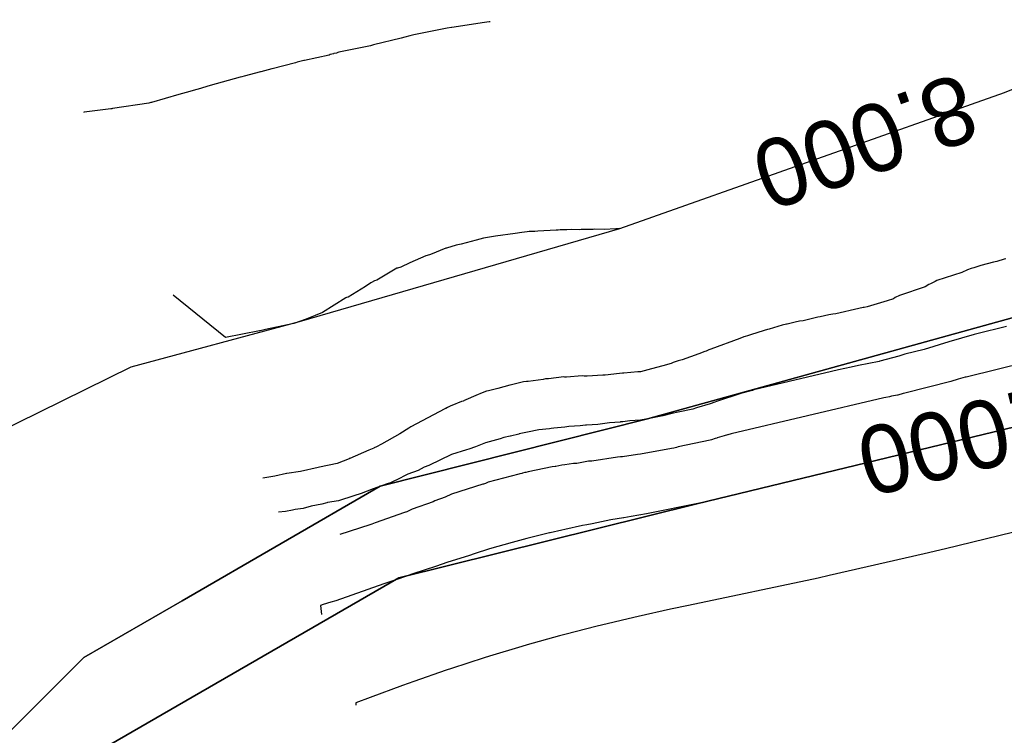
# Model space of a CAD drawing. Extents: x 158343 to 162498, y 431347 to 434500.
# Tile 69 of 248: x 159433 to 159459, y 433820 to 433839. Entities that reach past the tile are written whole.
import ezdxf

# ---------------------------------------------------------------- set-up
doc = ezdxf.new("R2010")
doc.units = 0
doc.header["$LTSCALE"] = 10
doc.header["$MEASUREMENT"] = 0
for name, color, linetype in [('000_arcering', 8, 'CONTINUOUS'), ('bestaand 008m', 8, 'CONTINUOUS'), ('bestaand 009m', 8, 'CONTINUOUS'), ('bestaand 010m', 8, 'CONTINUOUS'), ('def. con-hoogtelijn (index)', 8, 'CONTINUOUS')]:
    doc.layers.add(name, color=color, linetype=linetype)
doc.styles.add('Style-WORKING', font='WORKING.shx')

# ---------------------------------------------------------------- blocks, each defined once
blk = doc.blocks.new('bestaande hoogtelijnen')
at = {"layer": 'def. con-hoogtelijn (index)'}
for p, q in [((-222.122, -227.63), (-222.989, -227.756)), ((-222.122, -227.63), (-222.989, -227.756)), ((-221.995, -227.609), (-222.122, -227.63)), ((-221.995, -227.609), (-222.122, -227.63)), ((-221.992, -227.608), (-221.995, -227.609)), ((-221.992, -227.608), (-221.995, -227.609)), ((-221.972, -227.606), (-221.992, -227.608)), ((-221.972, -227.606), (-221.992, -227.608)), ((-223.112, -227.781), (-223.992, -227.955)), ((-223.112, -227.781), (-223.992, -227.955)), ((-223.111, -227.78), (-223.112, -227.781)), ((-223.111, -227.78), (-223.112, -227.781)), ((-222.995, -227.757), (-223.111, -227.78)), ((-222.995, -227.757), (-223.111, -227.78)), ((-222.992, -227.757), (-222.995, -227.757)), ((-222.992, -227.757), (-222.995, -227.757)), ((-222.989, -227.756), (-222.992, -227.757)), ((-222.989, -227.756), (-222.992, -227.757)), ((-224.333, -228.044), (-225.06, -228.218)), ((-224.333, -228.044), (-225.06, -228.218)), ((-224.231, -228.012), (-224.333, -228.044)), ((-224.231, -228.012), (-224.333, -228.044)), ((-224.099, -227.982), (-224.231, -228.012)), ((-224.099, -227.982), (-224.231, -228.012)), ((-223.992, -227.955), (-224.099, -227.982)), ((-223.992, -227.955), (-224.099, -227.982)), ((-225.977, -228.411), (-226.007, -228.422)), ((-225.977, -228.411), (-226.007, -228.422)), ((-225.144, -228.245), (-225.977, -228.411)), ((-225.144, -228.245), (-225.977, -228.411)), ((-225.087, -228.224), (-225.144, -228.245)), ((-225.087, -228.224), (-225.144, -228.245)), ((-225.06, -228.218), (-225.087, -228.224)), ((-225.06, -228.218), (-225.087, -228.224)), ((-227.079, -228.677), (-227.124, -228.697)), ((-227.079, -228.677), (-227.124, -228.697)), ((-226.908, -228.637), (-227.079, -228.677)), ((-226.908, -228.637), (-227.079, -228.677)), ((-226.89, -228.63), (-226.908, -228.637)), ((-226.89, -228.63), (-226.908, -228.637)), ((-226.239, -228.489), (-226.89, -228.63)), ((-226.239, -228.489), (-226.89, -228.63)), ((-226.207, -228.476), (-226.239, -228.489)), ((-226.207, -228.476), (-226.239, -228.489)), ((-226.121, -228.456), (-226.207, -228.476)), ((-226.121, -228.456), (-226.207, -228.476)), ((-226.11, -228.451), (-226.121, -228.456)), ((-226.11, -228.451), (-226.121, -228.456)), ((-226.043, -228.437), (-226.11, -228.451)), ((-226.043, -228.437), (-226.11, -228.451)), ((-226.007, -228.422), (-226.043, -228.437)), ((-226.007, -228.422), (-226.043, -228.437)), ((-228.052, -228.93), (-228.483, -229.048)), ((-228.052, -228.93), (-228.483, -229.048)), ((-228.049, -228.93), (-228.052, -228.93)), ((-228.049, -228.93), (-228.052, -228.93)), ((-227.751, -228.853), (-228.049, -228.93)), ((-227.751, -228.853), (-228.049, -228.93)), ((-227.747, -228.851), (-227.751, -228.853)), ((-227.747, -228.851), (-227.751, -228.853)), ((-227.124, -228.697), (-227.747, -228.851)), ((-227.124, -228.697), (-227.747, -228.851)), ((-228.592, -229.073), (-229.384, -229.296)), ((-228.592, -229.073), (-229.384, -229.296)), ((-228.547, -229.065), (-228.592, -229.073)), ((-228.547, -229.065), (-228.592, -229.073)), ((-228.483, -229.048), (-228.547, -229.065)), ((-228.483, -229.048), (-228.547, -229.065)), ((-229.743, -229.4), (-230.024, -229.483)), ((-229.743, -229.4), (-230.024, -229.483)), ((-229.709, -229.395), (-229.743, -229.4)), ((-229.709, -229.395), (-229.743, -229.4)), ((-229.387, -229.297), (-229.709, -229.395)), ((-229.387, -229.297), (-229.709, -229.395)), ((-229.385, -229.297), (-229.387, -229.297)), ((-229.385, -229.297), (-229.387, -229.297)), ((-229.384, -229.296), (-229.385, -229.297)), ((-229.384, -229.296), (-229.385, -229.297)), ((-230.219, -229.534), (-230.94, -229.745)), ((-230.219, -229.534), (-230.94, -229.745)), ((-230.218, -229.534), (-230.219, -229.534)), ((-230.218, -229.534), (-230.219, -229.534)), ((-230.024, -229.483), (-230.218, -229.534)), ((-230.024, -229.483), (-230.218, -229.534)), ((-232.019, -229.916), (-232.724, -230.006)), ((-232.019, -229.916), (-232.724, -230.006)), ((-231.988, -229.911), (-232.019, -229.916)), ((-231.988, -229.911), (-232.019, -229.916)), ((-231.977, -229.908), (-231.988, -229.911)), ((-231.977, -229.908), (-231.988, -229.911)), ((-231.014, -229.763), (-231.977, -229.908)), ((-231.014, -229.763), (-231.977, -229.908)), ((-230.962, -229.749), (-231.014, -229.763)), ((-230.962, -229.749), (-231.014, -229.763)), ((-230.94, -229.745), (-230.962, -229.749)), ((-230.94, -229.745), (-230.962, -229.749)), ((-232.729, -230.007), (-232.731, -230.008)), ((-232.729, -230.007), (-232.731, -230.008)), ((-232.726, -230.006), (-232.729, -230.007)), ((-232.726, -230.006), (-232.729, -230.007)), ((-232.724, -230.006), (-232.726, -230.006)), ((-232.724, -230.006), (-232.726, -230.006)), ((-219.829, -233.111), (-219.941, -233.115)), ((-219.829, -233.111), (-219.941, -233.115)), ((-219.829, -233.111), (-219.941, -233.115)), ((-219.601, -233.116), (-219.829, -233.111)), ((-219.601, -233.116), (-219.829, -233.111)), ((-219.601, -233.116), (-219.829, -233.111)), ((-219.558, -233.113), (-219.601, -233.116)), ((-219.558, -233.113), (-219.601, -233.116)), ((-219.558, -233.113), (-219.601, -233.116)), ((-219.246, -233.108), (-219.558, -233.113)), ((-219.246, -233.108), (-219.558, -233.113)), ((-219.246, -233.108), (-219.558, -233.113)), ((-219.205, -233.103), (-219.246, -233.108)), ((-219.205, -233.103), (-219.246, -233.108)), ((-219.205, -233.103), (-219.246, -233.108)), ((-218.95, -233.113), (-219.205, -233.103)), ((-218.95, -233.113), (-219.205, -233.103)), ((-218.95, -233.113), (-219.205, -233.103)), ((-218.645, -233.091), (-218.95, -233.113)), ((-218.645, -233.091), (-218.95, -233.113)), ((-218.645, -233.091), (-218.95, -233.113)), ((-218.534, -233.083), (-218.645, -233.091)), ((-218.534, -233.083), (-218.645, -233.091)), ((-218.534, -233.083), (-218.645, -233.091)), ((-222.145, -233.34), (-222.341, -233.395)), ((-222.145, -233.34), (-222.341, -233.395)), ((-222.145, -233.34), (-222.341, -233.395)), ((-221.992, -233.312), (-222.145, -233.34)), ((-221.992, -233.312), (-222.145, -233.34)), ((-221.992, -233.312), (-222.145, -233.34)), ((-221.832, -233.287), (-221.992, -233.312)), ((-221.832, -233.287), (-221.992, -233.312)), ((-221.832, -233.287), (-221.992, -233.312)), ((-221.308, -233.213), (-221.832, -233.287)), ((-221.308, -233.213), (-221.832, -233.287)), ((-221.308, -233.213), (-221.832, -233.287)), ((-221.136, -233.191), (-221.308, -233.213)), ((-221.136, -233.191), (-221.308, -233.213)), ((-221.136, -233.191), (-221.308, -233.213)), ((-220.992, -233.169), (-221.136, -233.191)), ((-220.992, -233.169), (-221.136, -233.191)), ((-220.992, -233.169), (-221.136, -233.191)), ((-220.937, -233.165), (-220.992, -233.169)), ((-220.937, -233.165), (-220.992, -233.169)), ((-220.937, -233.165), (-220.992, -233.169)), ((-220.786, -233.159), (-220.937, -233.165)), ((-220.786, -233.159), (-220.937, -233.165)), ((-220.786, -233.159), (-220.937, -233.165)), ((-220.709, -233.154), (-220.786, -233.159)), ((-220.709, -233.154), (-220.786, -233.159)), ((-220.709, -233.154), (-220.786, -233.159)), ((-220.227, -233.129), (-220.709, -233.154)), ((-220.227, -233.129), (-220.709, -233.154)), ((-220.227, -233.129), (-220.709, -233.154)), ((-220.172, -233.125), (-220.227, -233.129)), ((-220.172, -233.125), (-220.227, -233.129)), ((-220.172, -233.125), (-220.227, -233.129)), ((-220.122, -233.121), (-220.172, -233.125)), ((-220.122, -233.121), (-220.172, -233.125)), ((-220.122, -233.121), (-220.172, -233.125)), ((-219.941, -233.115), (-220.122, -233.121)), ((-219.941, -233.115), (-220.122, -233.121)), ((-219.941, -233.115), (-220.122, -233.121)), ((-223.143, -233.607), (-223.554, -233.773)), ((-223.143, -233.607), (-223.554, -233.773)), ((-223.143, -233.607), (-223.554, -233.773)), ((-223.124, -233.602), (-223.143, -233.607)), ((-223.124, -233.602), (-223.143, -233.607)), ((-223.124, -233.602), (-223.143, -233.607)), ((-222.873, -233.528), (-223.124, -233.602)), ((-222.873, -233.528), (-223.124, -233.602)), ((-222.873, -233.528), (-223.124, -233.602)), ((-222.737, -233.496), (-222.873, -233.528)), ((-222.737, -233.496), (-222.873, -233.528)), ((-222.737, -233.496), (-222.873, -233.528)), ((-222.341, -233.395), (-222.737, -233.496)), ((-222.341, -233.395), (-222.737, -233.496)), ((-222.341, -233.395), (-222.737, -233.496)), ((-223.678, -233.81), (-224.099, -233.995)), ((-223.678, -233.81), (-224.099, -233.995)), ((-223.678, -233.81), (-224.099, -233.995)), ((-223.582, -233.783), (-223.678, -233.81)), ((-223.582, -233.783), (-223.678, -233.81)), ((-223.582, -233.783), (-223.678, -233.81)), ((-223.554, -233.773), (-223.582, -233.783)), ((-223.554, -233.773), (-223.582, -233.783)), ((-223.554, -233.773), (-223.582, -233.783)), ((-208.315, -233.888), (-208.36, -233.899)), ((-208.315, -233.888), (-208.36, -233.899)), ((-224.447, -234.138), (-224.971, -234.451)), ((-224.447, -234.138), (-224.971, -234.451)), ((-224.447, -234.138), (-224.971, -234.451)), ((-224.437, -234.135), (-224.447, -234.138)), ((-224.437, -234.135), (-224.447, -234.138)), ((-224.437, -234.135), (-224.447, -234.138)), ((-224.43, -234.134), (-224.437, -234.135)), ((-224.43, -234.134), (-224.437, -234.135)), ((-224.43, -234.134), (-224.437, -234.135)), ((-224.337, -234.111), (-224.43, -234.134)), ((-224.337, -234.111), (-224.43, -234.134)), ((-224.337, -234.111), (-224.43, -234.134)), ((-224.102, -233.996), (-224.337, -234.111)), ((-224.102, -233.996), (-224.337, -234.111)), ((-224.102, -233.996), (-224.337, -234.111)), ((-224.099, -233.995), (-224.102, -233.996)), ((-224.099, -233.995), (-224.102, -233.996)), ((-224.099, -233.995), (-224.102, -233.996)), ((-209.235, -234.144), (-209.33, -234.178)), ((-209.235, -234.144), (-209.33, -234.178)), ((-209.165, -234.124), (-209.235, -234.144)), ((-209.165, -234.124), (-209.235, -234.144)), ((-208.974, -234.067), (-209.165, -234.124)), ((-208.974, -234.067), (-209.165, -234.124)), ((-208.643, -233.979), (-208.974, -234.067)), ((-208.643, -233.979), (-208.974, -234.067)), ((-208.555, -233.954), (-208.643, -233.979)), ((-208.555, -233.954), (-208.643, -233.979)), ((-208.36, -233.899), (-208.555, -233.954)), ((-208.36, -233.899), (-208.555, -233.954)), ((-209.48, -234.246), (-210.14, -234.46)), ((-209.48, -234.246), (-210.14, -234.46)), ((-209.33, -234.178), (-209.48, -234.246)), ((-209.33, -234.178), (-209.48, -234.246)), ((-225.274, -234.62), (-225.728, -234.901)), ((-225.274, -234.62), (-225.728, -234.901)), ((-225.274, -234.62), (-225.728, -234.901)), ((-225.128, -234.519), (-225.274, -234.62)), ((-225.128, -234.519), (-225.274, -234.62)), ((-225.128, -234.519), (-225.274, -234.62)), ((-225.113, -234.515), (-225.128, -234.519)), ((-225.113, -234.515), (-225.128, -234.519)), ((-225.113, -234.515), (-225.128, -234.519)), ((-225.032, -234.468), (-225.113, -234.515)), ((-225.032, -234.468), (-225.113, -234.515)), ((-225.032, -234.468), (-225.113, -234.515)), ((-224.971, -234.451), (-225.032, -234.468)), ((-224.971, -234.451), (-225.032, -234.468)), ((-224.971, -234.451), (-225.032, -234.468)), ((-210.452, -234.625), (-211.13, -234.86)), ((-210.452, -234.625), (-211.13, -234.86)), ((-210.359, -234.571), (-210.452, -234.625)), ((-210.359, -234.571), (-210.452, -234.625)), ((-210.311, -234.548), (-210.359, -234.571)), ((-210.311, -234.548), (-210.359, -234.571)), ((-210.19, -234.487), (-210.311, -234.548)), ((-210.19, -234.487), (-210.311, -234.548)), ((-210.14, -234.46), (-210.19, -234.487)), ((-210.14, -234.46), (-210.19, -234.487)), ((-228.98, -235.969), (-230.363, -234.85)), ((-228.98, -235.969), (-230.363, -234.85)), ((-228.98, -235.969), (-230.363, -234.85)), ((-225.796, -234.922), (-226.41, -235.306)), ((-225.796, -234.922), (-226.41, -235.306)), ((-225.796, -234.922), (-226.41, -235.306)), ((-225.775, -234.915), (-225.796, -234.922)), ((-225.775, -234.915), (-225.796, -234.922)), ((-225.775, -234.915), (-225.796, -234.922)), ((-225.728, -234.901), (-225.775, -234.915)), ((-225.728, -234.901), (-225.775, -234.915)), ((-225.728, -234.901), (-225.775, -234.915)), ((-211.245, -234.915), (-211.292, -234.944)), ((-211.245, -234.915), (-211.292, -234.944)), ((-211.13, -234.86), (-211.245, -234.915)), ((-211.13, -234.86), (-211.245, -234.915)), ((-212.209, -235.199), (-212.814, -235.344)), ((-212.209, -235.199), (-212.814, -235.344)), ((-212.094, -235.177), (-212.209, -235.199)), ((-212.094, -235.177), (-212.209, -235.199)), ((-212.069, -235.172), (-212.094, -235.177)), ((-212.069, -235.172), (-212.094, -235.177)), ((-211.992, -235.161), (-212.069, -235.172)), ((-211.992, -235.161), (-212.069, -235.172)), ((-211.456, -234.996), (-211.992, -235.161)), ((-211.456, -234.996), (-211.992, -235.161)), ((-211.292, -234.944), (-211.456, -234.996)), ((-211.292, -234.944), (-211.456, -234.996)), ((-226.41, -235.306), (-226.848, -235.487)), ((-226.41, -235.306), (-226.848, -235.487)), ((-226.41, -235.306), (-226.848, -235.487)), ((-213.292, -235.435), (-213.679, -235.527)), ((-213.292, -235.435), (-213.679, -235.527)), ((-213.229, -235.427), (-213.292, -235.435)), ((-213.229, -235.427), (-213.292, -235.435)), ((-213, -235.368), (-213.229, -235.427)), ((-213, -235.368), (-213.229, -235.427)), ((-212.901, -235.356), (-213, -235.368)), ((-212.901, -235.356), (-213, -235.368)), ((-212.814, -235.344), (-212.901, -235.356)), ((-212.814, -235.344), (-212.901, -235.356)), ((-227.172, -235.604), (-227.924, -235.755)), ((-227.172, -235.604), (-227.924, -235.755)), ((-227.172, -235.604), (-227.924, -235.755)), ((-226.868, -235.494), (-227.172, -235.604)), ((-226.868, -235.494), (-227.172, -235.604)), ((-226.868, -235.494), (-227.172, -235.604)), ((-226.848, -235.487), (-226.868, -235.494)), ((-226.848, -235.487), (-226.868, -235.494)), ((-226.848, -235.487), (-226.868, -235.494)), ((-214.237, -235.645), (-214.583, -235.749)), ((-214.237, -235.645), (-214.583, -235.749)), ((-214.12, -235.621), (-214.237, -235.645)), ((-214.12, -235.621), (-214.237, -235.645)), ((-214.11, -235.619), (-214.12, -235.621)), ((-214.11, -235.619), (-214.12, -235.621)), ((-213.897, -235.562), (-214.11, -235.619)), ((-213.897, -235.562), (-214.11, -235.619)), ((-213.778, -235.539), (-213.897, -235.562)), ((-213.778, -235.539), (-213.897, -235.562)), ((-213.679, -235.527), (-213.778, -235.539)), ((-213.679, -235.527), (-213.778, -235.539)), ((-208.296, -235.678), (-209.081, -235.872)), ((-208.296, -235.678), (-209.081, -235.872)), ((-208.296, -235.678), (-209.081, -235.872)), ((-228.082, -235.795), (-228.98, -235.969)), ((-228.082, -235.795), (-228.98, -235.969)), ((-228.082, -235.795), (-228.98, -235.969)), ((-228.066, -235.79), (-228.082, -235.795)), ((-228.066, -235.79), (-228.082, -235.795)), ((-228.066, -235.79), (-228.082, -235.795)), ((-227.925, -235.755), (-228.066, -235.79)), ((-227.925, -235.755), (-228.066, -235.79)), ((-227.925, -235.755), (-228.066, -235.79)), ((-227.924, -235.755), (-227.925, -235.755)), ((-227.924, -235.755), (-227.925, -235.755)), ((-227.924, -235.755), (-227.925, -235.755)), ((-215.255, -235.956), (-215.36, -235.999)), ((-215.255, -235.956), (-215.36, -235.999)), ((-215.218, -235.944), (-215.255, -235.956)), ((-215.218, -235.944), (-215.255, -235.956)), ((-215.158, -235.925), (-215.218, -235.944)), ((-215.158, -235.925), (-215.218, -235.944)), ((-215.077, -235.898), (-215.158, -235.925)), ((-215.077, -235.898), (-215.158, -235.925)), ((-214.715, -235.786), (-215.077, -235.898)), ((-214.715, -235.786), (-215.077, -235.898)), ((-214.629, -235.762), (-214.715, -235.786)), ((-214.629, -235.762), (-214.715, -235.786)), ((-214.583, -235.749), (-214.629, -235.762)), ((-214.583, -235.749), (-214.629, -235.762)), ((-209.154, -235.89), (-209.823, -236.082)), ((-209.154, -235.89), (-209.823, -236.082)), ((-209.154, -235.89), (-209.823, -236.082)), ((-209.081, -235.872), (-209.154, -235.89)), ((-209.081, -235.872), (-209.154, -235.89)), ((-209.081, -235.872), (-209.154, -235.89)), ((-215.36, -235.999), (-216.128, -236.281)), ((-215.36, -235.999), (-216.128, -236.281)), ((-209.823, -236.082), (-210.481, -236.288)), ((-209.823, -236.082), (-210.481, -236.288)), ((-209.823, -236.082), (-210.481, -236.288)), ((-216.442, -236.404), (-216.891, -236.561)), ((-216.442, -236.404), (-216.891, -236.561)), ((-216.286, -236.344), (-216.442, -236.404)), ((-216.286, -236.344), (-216.442, -236.404)), ((-216.252, -236.331), (-216.286, -236.344)), ((-216.252, -236.331), (-216.286, -236.344)), ((-216.2, -236.309), (-216.252, -236.331)), ((-216.2, -236.309), (-216.252, -236.331)), ((-216.184, -236.301), (-216.2, -236.309)), ((-216.184, -236.301), (-216.2, -236.309)), ((-216.128, -236.281), (-216.184, -236.301)), ((-216.128, -236.281), (-216.184, -236.301)), ((-211.149, -236.461), (-211.648, -236.598)), ((-211.149, -236.461), (-211.648, -236.598)), ((-211.149, -236.461), (-211.648, -236.598)), ((-210.992, -236.416), (-211.149, -236.461)), ((-210.992, -236.416), (-211.149, -236.461)), ((-210.992, -236.416), (-211.149, -236.461)), ((-210.481, -236.288), (-210.992, -236.416)), ((-210.481, -236.288), (-210.992, -236.416)), ((-210.481, -236.288), (-210.992, -236.416)), ((-217.396, -236.718), (-217.702, -236.804)), ((-217.396, -236.718), (-217.702, -236.804)), ((-217.182, -236.661), (-217.396, -236.718)), ((-217.182, -236.661), (-217.396, -236.718)), ((-217.125, -236.636), (-217.182, -236.661)), ((-217.125, -236.636), (-217.182, -236.661)), ((-216.993, -236.593), (-217.125, -236.636)), ((-216.993, -236.593), (-217.125, -236.636)), ((-216.891, -236.561), (-216.993, -236.593)), ((-216.891, -236.561), (-216.993, -236.593)), ((-212.415, -236.76), (-212.748, -236.827)), ((-212.415, -236.76), (-212.748, -236.827)), ((-212.415, -236.76), (-212.748, -236.827)), ((-212.214, -236.715), (-212.415, -236.76)), ((-212.214, -236.715), (-212.415, -236.76)), ((-212.214, -236.715), (-212.415, -236.76)), ((-211.671, -236.602), (-212.214, -236.715)), ((-211.671, -236.602), (-212.214, -236.715)), ((-211.671, -236.602), (-212.214, -236.715)), ((-211.648, -236.598), (-211.671, -236.602)), ((-211.648, -236.598), (-211.671, -236.602)), ((-211.648, -236.598), (-211.671, -236.602)), ((-207.434, -236.539), (-209.37, -237.017)), ((-207.434, -236.539), (-209.37, -237.017)), ((-220.023, -237.016), (-220.43, -237.069)), ((-220.023, -237.016), (-220.43, -237.069)), ((-219.992, -237.017), (-220.023, -237.016)), ((-219.992, -237.017), (-220.023, -237.016)), ((-219.952, -237.02), (-219.992, -237.017)), ((-219.952, -237.02), (-219.992, -237.017)), ((-219.538, -236.989), (-219.952, -237.02)), ((-219.538, -236.989), (-219.952, -237.02)), ((-219.479, -236.991), (-219.538, -236.989)), ((-219.479, -236.991), (-219.538, -236.989)), ((-219.452, -236.991), (-219.479, -236.991)), ((-219.452, -236.991), (-219.479, -236.991)), ((-219.403, -236.995), (-219.452, -236.991)), ((-219.403, -236.995), (-219.452, -236.991)), ((-218.992, -236.966), (-219.403, -236.995)), ((-218.992, -236.966), (-219.403, -236.995)), ((-218.929, -236.965), (-218.992, -236.966)), ((-218.929, -236.965), (-218.992, -236.966)), ((-218.55, -236.925), (-218.929, -236.965)), ((-218.55, -236.925), (-218.929, -236.965)), ((-218.468, -236.919), (-218.55, -236.925)), ((-218.468, -236.919), (-218.55, -236.925)), ((-218.433, -236.917), (-218.468, -236.919)), ((-218.433, -236.917), (-218.468, -236.919)), ((-218.061, -236.88), (-218.433, -236.917)), ((-218.061, -236.88), (-218.433, -236.917)), ((-217.992, -236.879), (-218.061, -236.88)), ((-217.992, -236.879), (-218.061, -236.88)), ((-217.702, -236.804), (-217.992, -236.879)), ((-217.702, -236.804), (-217.992, -236.879)), ((-212.93, -236.869), (-214.687, -237.282)), ((-212.93, -236.869), (-214.687, -237.282)), ((-212.93, -236.869), (-214.687, -237.282)), ((-212.748, -236.827), (-212.93, -236.869)), ((-212.748, -236.827), (-212.93, -236.869)), ((-212.748, -236.827), (-212.93, -236.869)), ((-209.391, -237.022), (-209.582, -237.077)), ((-209.391, -237.022), (-209.582, -237.077)), ((-209.37, -237.017), (-209.391, -237.022)), ((-209.37, -237.017), (-209.391, -237.022)), ((-221.453, -237.229), (-221.772, -237.323)), ((-221.453, -237.229), (-221.772, -237.323)), ((-221.404, -237.22), (-221.453, -237.229)), ((-221.404, -237.22), (-221.453, -237.229)), ((-221.09, -237.144), (-221.404, -237.22)), ((-221.09, -237.144), (-221.404, -237.22)), ((-221.013, -237.137), (-221.09, -237.144)), ((-221.013, -237.137), (-221.09, -237.144)), ((-220.969, -237.135), (-221.013, -237.137)), ((-220.969, -237.135), (-221.013, -237.137)), ((-220.566, -237.08), (-220.969, -237.135)), ((-220.566, -237.08), (-220.969, -237.135)), ((-220.509, -237.069), (-220.566, -237.08)), ((-220.509, -237.069), (-220.566, -237.08)), ((-220.43, -237.069), (-220.509, -237.069)), ((-220.43, -237.069), (-220.509, -237.069)), ((-214.687, -237.282), (-214.989, -237.361)), ((-214.687, -237.282), (-214.989, -237.361)), ((-214.687, -237.282), (-214.989, -237.361)), ((-209.77, -237.136), (-210.992, -237.442)), ((-209.77, -237.136), (-210.992, -237.442)), ((-209.582, -237.077), (-209.77, -237.136)), ((-209.582, -237.077), (-209.77, -237.136)), ((-222.291, -237.478), (-222.679, -237.652)), ((-222.291, -237.478), (-222.679, -237.652)), ((-222.243, -237.461), (-222.291, -237.478)), ((-222.243, -237.461), (-222.291, -237.478)), ((-222.096, -237.404), (-222.243, -237.461)), ((-222.096, -237.404), (-222.243, -237.461)), ((-222.065, -237.396), (-222.096, -237.404)), ((-222.065, -237.396), (-222.096, -237.404)), ((-222.017, -237.386), (-222.065, -237.396)), ((-222.017, -237.386), (-222.065, -237.396)), ((-221.772, -237.323), (-222.017, -237.386)), ((-221.772, -237.323), (-222.017, -237.386)), ((-215.337, -237.455), (-215.978, -237.665)), ((-215.337, -237.455), (-215.978, -237.665)), ((-215.337, -237.455), (-215.978, -237.665)), ((-215.028, -237.371), (-215.337, -237.455)), ((-215.028, -237.371), (-215.337, -237.455)), ((-215.028, -237.371), (-215.337, -237.455)), ((-214.989, -237.361), (-215.028, -237.371)), ((-214.989, -237.361), (-215.028, -237.371)), ((-214.989, -237.361), (-215.028, -237.371)), ((-211.398, -237.541), (-211.494, -237.56)), ((-211.398, -237.541), (-211.494, -237.56)), ((-211.341, -237.528), (-211.398, -237.541)), ((-211.341, -237.528), (-211.398, -237.541)), ((-211.186, -237.496), (-211.341, -237.528)), ((-211.186, -237.496), (-211.341, -237.528)), ((-211.179, -237.495), (-211.186, -237.496)), ((-211.179, -237.495), (-211.186, -237.496)), ((-211.037, -237.455), (-211.179, -237.495)), ((-211.037, -237.455), (-211.179, -237.495)), ((-210.992, -237.442), (-211.037, -237.455)), ((-210.992, -237.442), (-211.037, -237.455)), ((-223.014, -237.784), (-223.101, -237.821)), ((-223.014, -237.784), (-223.101, -237.821)), ((-222.991, -237.774), (-223.014, -237.784)), ((-222.991, -237.774), (-223.014, -237.784)), ((-222.727, -237.67), (-222.991, -237.774)), ((-222.727, -237.67), (-222.991, -237.774)), ((-222.682, -237.653), (-222.727, -237.67)), ((-222.682, -237.653), (-222.727, -237.67)), ((-222.679, -237.652), (-222.682, -237.653)), ((-222.679, -237.652), (-222.682, -237.653)), ((-216.148, -237.725), (-216.505, -237.836)), ((-216.148, -237.725), (-216.505, -237.836)), ((-216.148, -237.725), (-216.505, -237.836)), ((-216.02, -237.681), (-216.148, -237.725)), ((-216.02, -237.681), (-216.148, -237.725)), ((-216.02, -237.681), (-216.148, -237.725)), ((-215.978, -237.665), (-216.02, -237.681)), ((-215.978, -237.665), (-216.02, -237.681)), ((-215.978, -237.665), (-216.02, -237.681)), ((-211.546, -237.572), (-215.592, -238.523)), ((-211.546, -237.572), (-215.592, -238.523)), ((-211.494, -237.56), (-211.546, -237.572)), ((-211.494, -237.56), (-211.546, -237.572)), ((-223.171, -237.859), (-224.069, -238.334)), ((-223.171, -237.859), (-224.069, -238.334)), ((-223.161, -237.853), (-223.171, -237.859)), ((-223.161, -237.853), (-223.171, -237.859)), ((-223.15, -237.847), (-223.161, -237.853)), ((-223.15, -237.847), (-223.161, -237.853)), ((-223.101, -237.821), (-223.15, -237.847)), ((-223.101, -237.821), (-223.15, -237.847)), ((-217.398, -238.043), (-217.619, -238.092)), ((-217.398, -238.043), (-217.619, -238.092)), ((-217.398, -238.043), (-217.619, -238.092)), ((-217.161, -237.986), (-217.398, -238.043)), ((-217.161, -237.986), (-217.398, -238.043)), ((-217.161, -237.986), (-217.398, -238.043)), ((-216.992, -237.947), (-217.161, -237.986)), ((-216.992, -237.947), (-217.161, -237.986)), ((-216.992, -237.947), (-217.161, -237.986)), ((-216.609, -237.865), (-216.992, -237.947)), ((-216.609, -237.865), (-216.992, -237.947)), ((-216.609, -237.865), (-216.992, -237.947)), ((-216.505, -237.836), (-216.609, -237.865)), ((-216.505, -237.836), (-216.609, -237.865)), ((-216.505, -237.836), (-216.609, -237.865)), ((-219.885, -238.326), (-219.992, -238.343)), ((-219.885, -238.326), (-219.992, -238.343)), ((-219.885, -238.326), (-219.992, -238.343)), ((-219.585, -238.314), (-219.885, -238.326)), ((-219.585, -238.314), (-219.885, -238.326)), ((-219.585, -238.314), (-219.885, -238.326)), ((-219.444, -238.289), (-219.585, -238.314)), ((-219.444, -238.289), (-219.585, -238.314)), ((-219.444, -238.289), (-219.585, -238.314)), ((-219.425, -238.289), (-219.444, -238.289)), ((-219.425, -238.289), (-219.444, -238.289)), ((-219.425, -238.289), (-219.444, -238.289)), ((-219.123, -238.279), (-219.425, -238.289)), ((-219.123, -238.279), (-219.425, -238.289)), ((-219.123, -238.279), (-219.425, -238.289)), ((-218.811, -238.229), (-219.123, -238.279)), ((-218.811, -238.229), (-219.123, -238.279)), ((-218.811, -238.229), (-219.123, -238.279)), ((-218.531, -238.21), (-218.811, -238.229)), ((-218.531, -238.21), (-218.811, -238.229)), ((-218.531, -238.21), (-218.811, -238.229)), ((-218.517, -238.208), (-218.531, -238.21)), ((-218.517, -238.208), (-218.531, -238.21)), ((-218.517, -238.208), (-218.531, -238.21)), ((-218.455, -238.206), (-218.517, -238.208)), ((-218.455, -238.206), (-218.517, -238.208)), ((-218.455, -238.206), (-218.517, -238.208)), ((-218.273, -238.178), (-218.455, -238.206)), ((-218.273, -238.178), (-218.455, -238.206)), ((-218.273, -238.178), (-218.455, -238.206)), ((-217.992, -238.16), (-218.273, -238.178)), ((-217.992, -238.16), (-218.273, -238.178)), ((-217.992, -238.16), (-218.273, -238.178)), ((-217.619, -238.092), (-217.992, -238.16)), ((-217.619, -238.092), (-217.992, -238.16)), ((-217.619, -238.092), (-217.992, -238.16)), ((-224.366, -238.519), (-224.849, -238.799)), ((-224.366, -238.519), (-224.849, -238.799)), ((-224.125, -238.369), (-224.366, -238.519)), ((-224.125, -238.369), (-224.366, -238.519)), ((-224.102, -238.353), (-224.125, -238.369)), ((-224.102, -238.353), (-224.125, -238.369)), ((-224.069, -238.334), (-224.102, -238.353)), ((-224.069, -238.334), (-224.102, -238.353)), ((-221.441, -238.585), (-221.608, -238.621)), ((-221.441, -238.585), (-221.608, -238.621)), ((-221.441, -238.585), (-221.608, -238.621)), ((-221.434, -238.583), (-221.441, -238.585)), ((-221.434, -238.583), (-221.441, -238.585)), ((-221.434, -238.583), (-221.441, -238.585)), ((-221.212, -238.528), (-221.434, -238.583)), ((-221.212, -238.528), (-221.434, -238.583)), ((-221.212, -238.528), (-221.434, -238.583)), ((-221.201, -238.526), (-221.212, -238.528)), ((-221.201, -238.526), (-221.212, -238.528)), ((-221.201, -238.526), (-221.212, -238.528)), ((-220.98, -238.482), (-221.201, -238.526)), ((-220.98, -238.482), (-221.201, -238.526)), ((-220.98, -238.482), (-221.201, -238.526)), ((-220.682, -238.417), (-220.98, -238.482)), ((-220.682, -238.417), (-220.98, -238.482)), ((-220.682, -238.417), (-220.98, -238.482)), ((-220.398, -238.389), (-220.682, -238.417)), ((-220.398, -238.389), (-220.682, -238.417)), ((-220.398, -238.389), (-220.682, -238.417)), ((-220.358, -238.384), (-220.398, -238.389)), ((-220.358, -238.384), (-220.398, -238.389)), ((-220.358, -238.384), (-220.398, -238.389)), ((-220.282, -238.369), (-220.358, -238.384)), ((-220.282, -238.369), (-220.358, -238.384)), ((-220.282, -238.369), (-220.358, -238.384)), ((-219.992, -238.343), (-220.282, -238.369)), ((-219.992, -238.343), (-220.282, -238.369)), ((-219.992, -238.343), (-220.282, -238.369)), ((-215.778, -238.572), (-215.961, -238.632)), ((-215.778, -238.572), (-215.961, -238.632)), ((-215.69, -238.548), (-215.778, -238.572)), ((-215.69, -238.548), (-215.778, -238.572)), ((-215.679, -238.545), (-215.69, -238.548)), ((-215.679, -238.545), (-215.69, -238.548)), ((-215.592, -238.523), (-215.679, -238.545)), ((-215.592, -238.523), (-215.679, -238.545)), ((-224.849, -238.799), (-224.983, -238.868)), ((-224.849, -238.799), (-224.983, -238.868)), ((-222.093, -238.757), (-222.359, -238.863)), ((-222.093, -238.757), (-222.359, -238.863)), ((-222.093, -238.757), (-222.359, -238.863)), ((-221.709, -238.656), (-222.093, -238.757)), ((-221.709, -238.656), (-222.093, -238.757)), ((-221.709, -238.656), (-222.093, -238.757)), ((-221.608, -238.621), (-221.709, -238.656)), ((-221.608, -238.621), (-221.709, -238.656)), ((-221.608, -238.621), (-221.709, -238.656)), ((-216.142, -238.689), (-216.992, -238.87)), ((-216.142, -238.689), (-216.992, -238.87)), ((-216.112, -238.681), (-216.142, -238.689)), ((-216.112, -238.681), (-216.142, -238.689)), ((-216.01, -238.649), (-216.112, -238.681)), ((-216.01, -238.649), (-216.112, -238.681)), ((-215.973, -238.637), (-216.01, -238.649)), ((-215.973, -238.637), (-216.01, -238.649)), ((-215.961, -238.632), (-215.973, -238.637)), ((-215.961, -238.632), (-215.973, -238.637)), ((-225.186, -238.956), (-225.684, -239.173)), ((-225.186, -238.956), (-225.684, -239.173)), ((-225.057, -238.901), (-225.186, -238.956)), ((-225.057, -238.901), (-225.186, -238.956)), ((-225.042, -238.896), (-225.057, -238.901)), ((-225.042, -238.896), (-225.057, -238.901)), ((-224.983, -238.868), (-225.042, -238.896)), ((-224.983, -238.868), (-225.042, -238.896)), ((-222.992, -239.072), (-223.592, -239.357)), ((-222.992, -239.072), (-223.592, -239.357)), ((-222.992, -239.072), (-223.592, -239.357)), ((-222.597, -238.946), (-222.992, -239.072)), ((-222.597, -238.946), (-222.992, -239.072)), ((-222.597, -238.946), (-222.992, -239.072)), ((-222.538, -238.925), (-222.597, -238.946)), ((-222.538, -238.925), (-222.597, -238.946)), ((-222.538, -238.925), (-222.597, -238.946)), ((-222.359, -238.863), (-222.538, -238.925)), ((-222.359, -238.863), (-222.538, -238.925)), ((-222.359, -238.863), (-222.538, -238.925)), ((-218.072, -239.067), (-218.47, -239.128)), ((-218.072, -239.067), (-218.47, -239.128)), ((-217.992, -239.061), (-218.072, -239.067)), ((-217.992, -239.061), (-218.072, -239.067)), ((-217.171, -238.912), (-217.992, -239.061)), ((-217.171, -238.912), (-217.992, -239.061)), ((-217.108, -238.898), (-217.171, -238.912)), ((-217.108, -238.898), (-217.171, -238.912)), ((-217.04, -238.881), (-217.108, -238.898)), ((-217.04, -238.881), (-217.108, -238.898)), ((-216.992, -238.87), (-217.04, -238.881)), ((-216.992, -238.87), (-217.04, -238.881)), ((-226.024, -239.31), (-226.491, -239.405)), ((-226.024, -239.31), (-226.491, -239.405)), ((-225.71, -239.182), (-226.024, -239.31)), ((-225.71, -239.182), (-226.024, -239.31)), ((-225.702, -239.179), (-225.71, -239.182)), ((-225.702, -239.179), (-225.71, -239.182)), ((-225.684, -239.173), (-225.702, -239.179)), ((-225.684, -239.173), (-225.702, -239.179)), ((-223.592, -239.357), (-223.722, -239.404)), ((-223.592, -239.357), (-223.722, -239.404)), ((-223.592, -239.357), (-223.722, -239.404)), ((-220.075, -239.353), (-220.237, -239.384)), ((-220.075, -239.353), (-220.237, -239.384)), ((-219.992, -239.345), (-220.075, -239.353)), ((-219.992, -239.345), (-220.075, -239.353)), ((-219.761, -239.308), (-219.992, -239.345)), ((-219.761, -239.308), (-219.992, -239.345)), ((-219.675, -239.304), (-219.761, -239.308)), ((-219.675, -239.304), (-219.761, -239.308)), ((-219.37, -239.249), (-219.675, -239.304)), ((-219.37, -239.249), (-219.675, -239.304)), ((-219.364, -239.249), (-219.37, -239.249)), ((-219.364, -239.249), (-219.37, -239.249)), ((-219.278, -239.246), (-219.364, -239.249)), ((-219.278, -239.246), (-219.364, -239.249)), ((-218.598, -239.139), (-219.278, -239.246)), ((-218.598, -239.139), (-219.278, -239.246)), ((-218.518, -239.133), (-218.598, -239.139)), ((-218.518, -239.133), (-218.598, -239.139)), ((-218.488, -239.128), (-218.518, -239.133)), ((-218.488, -239.128), (-218.518, -239.133)), ((-218.47, -239.128), (-218.488, -239.128)), ((-218.47, -239.128), (-218.488, -239.128)), ((-227.369, -239.574), (-227.675, -239.643)), ((-227.369, -239.574), (-227.675, -239.643)), ((-227.367, -239.573), (-227.369, -239.574)), ((-227.367, -239.573), (-227.369, -239.574)), ((-227.359, -239.572), (-227.367, -239.573)), ((-227.359, -239.572), (-227.367, -239.573)), ((-226.994, -239.516), (-227.359, -239.572)), ((-226.994, -239.516), (-227.359, -239.572)), ((-226.528, -239.414), (-226.994, -239.516)), ((-226.528, -239.414), (-226.994, -239.516)), ((-226.494, -239.405), (-226.528, -239.414)), ((-226.494, -239.405), (-226.528, -239.414)), ((-226.491, -239.405), (-226.494, -239.405)), ((-226.491, -239.405), (-226.494, -239.405)), ((-224.152, -239.587), (-224.465, -239.751)), ((-224.152, -239.587), (-224.465, -239.751)), ((-224.152, -239.587), (-224.465, -239.751)), ((-223.881, -239.493), (-224.152, -239.587)), ((-223.881, -239.493), (-224.152, -239.587)), ((-223.881, -239.493), (-224.152, -239.587)), ((-223.722, -239.404), (-223.881, -239.493)), ((-223.722, -239.404), (-223.881, -239.493)), ((-223.722, -239.404), (-223.881, -239.493)), ((-221.21, -239.589), (-222.021, -239.803)), ((-221.21, -239.589), (-222.021, -239.803)), ((-221.182, -239.579), (-221.21, -239.589)), ((-221.182, -239.579), (-221.21, -239.589)), ((-221.134, -239.569), (-221.182, -239.579)), ((-221.134, -239.569), (-221.182, -239.579)), ((-221.118, -239.565), (-221.134, -239.569)), ((-221.118, -239.565), (-221.134, -239.569)), ((-221.055, -239.549), (-221.118, -239.565)), ((-221.055, -239.549), (-221.118, -239.565)), ((-221.03, -239.544), (-221.055, -239.549)), ((-221.03, -239.544), (-221.055, -239.549)), ((-220.967, -239.532), (-221.03, -239.544)), ((-220.967, -239.532), (-221.03, -239.544)), ((-220.33, -239.393), (-220.967, -239.532)), ((-220.33, -239.393), (-220.967, -239.532)), ((-220.249, -239.386), (-220.33, -239.393)), ((-220.249, -239.386), (-220.33, -239.393)), ((-220.237, -239.384), (-220.249, -239.386)), ((-220.237, -239.384), (-220.249, -239.386)), ((-227.675, -239.643), (-227.992, -239.696)), ((-227.675, -239.643), (-227.992, -239.696)), ((-224.696, -239.846), (-225.074, -239.978)), ((-224.696, -239.846), (-225.074, -239.978)), ((-224.696, -239.846), (-225.074, -239.978)), ((-224.615, -239.816), (-224.696, -239.846)), ((-224.615, -239.816), (-224.696, -239.846)), ((-224.615, -239.816), (-224.696, -239.846)), ((-224.577, -239.8), (-224.615, -239.816)), ((-224.577, -239.8), (-224.615, -239.816)), ((-224.577, -239.8), (-224.615, -239.816)), ((-224.492, -239.761), (-224.577, -239.8)), ((-224.492, -239.761), (-224.577, -239.8)), ((-224.492, -239.761), (-224.577, -239.8)), ((-224.465, -239.751), (-224.492, -239.761)), ((-224.465, -239.751), (-224.492, -239.761)), ((-224.465, -239.751), (-224.492, -239.761)), ((-222.165, -239.857), (-222.992, -240.12)), ((-222.165, -239.857), (-222.992, -240.12)), ((-222.148, -239.851), (-222.165, -239.857)), ((-222.148, -239.851), (-222.165, -239.857)), ((-222.097, -239.834), (-222.148, -239.851)), ((-222.097, -239.834), (-222.148, -239.851)), ((-222.021, -239.803), (-222.097, -239.834)), ((-222.021, -239.803), (-222.097, -239.834)), ((-225.387, -240.098), (-225.583, -240.168)), ((-225.387, -240.098), (-225.583, -240.168)), ((-225.387, -240.098), (-225.583, -240.168)), ((-225.074, -239.978), (-225.387, -240.098)), ((-225.074, -239.978), (-225.387, -240.098)), ((-225.074, -239.978), (-225.387, -240.098)), ((-222.992, -240.12), (-223.163, -240.201)), ((-222.992, -240.12), (-223.163, -240.201)), ((-226.432, -240.388), (-226.713, -240.436)), ((-226.432, -240.388), (-226.713, -240.436)), ((-226.432, -240.388), (-226.713, -240.436)), ((-226.299, -240.35), (-226.432, -240.388)), ((-226.299, -240.35), (-226.432, -240.388)), ((-226.299, -240.35), (-226.432, -240.388)), ((-226.278, -240.345), (-226.299, -240.35)), ((-226.278, -240.345), (-226.299, -240.35)), ((-226.278, -240.345), (-226.299, -240.35)), ((-225.992, -240.301), (-226.278, -240.345)), ((-225.992, -240.301), (-226.278, -240.345)), ((-225.992, -240.301), (-226.278, -240.345)), ((-225.583, -240.168), (-225.992, -240.301)), ((-225.583, -240.168), (-225.992, -240.301)), ((-225.583, -240.168), (-225.992, -240.301)), ((-223.479, -240.323), (-224.038, -240.517)), ((-223.479, -240.323), (-224.038, -240.517)), ((-223.433, -240.298), (-223.479, -240.323)), ((-223.433, -240.298), (-223.479, -240.323)), ((-223.163, -240.201), (-223.433, -240.298)), ((-223.163, -240.201), (-223.433, -240.298)), ((-216.383, -240.348), (-217.834, -240.642)), ((-216.383, -240.348), (-217.834, -240.642)), ((-216.383, -240.348), (-217.834, -240.642)), ((-227.39, -240.578), (-227.575, -240.6)), ((-227.39, -240.578), (-227.575, -240.6)), ((-227.39, -240.578), (-227.575, -240.6)), ((-227.209, -240.545), (-227.39, -240.578)), ((-227.209, -240.545), (-227.39, -240.578)), ((-227.209, -240.545), (-227.39, -240.578)), ((-227.14, -240.525), (-227.209, -240.545)), ((-227.14, -240.525), (-227.209, -240.545)), ((-227.14, -240.525), (-227.209, -240.545)), ((-226.924, -240.501), (-227.14, -240.525)), ((-226.924, -240.501), (-227.14, -240.525)), ((-226.924, -240.501), (-227.14, -240.525)), ((-226.713, -240.436), (-226.924, -240.501)), ((-226.713, -240.436), (-226.924, -240.501)), ((-226.713, -240.436), (-226.924, -240.501)), ((-224.241, -240.609), (-225.015, -240.879)), ((-224.241, -240.609), (-225.015, -240.879)), ((-224.218, -240.6), (-224.241, -240.609)), ((-224.218, -240.6), (-224.241, -240.609)), ((-224.207, -240.596), (-224.218, -240.6)), ((-224.207, -240.596), (-224.218, -240.6)), ((-224.183, -240.584), (-224.207, -240.596)), ((-224.183, -240.584), (-224.207, -240.596)), ((-224.127, -240.564), (-224.183, -240.584)), ((-224.127, -240.564), (-224.183, -240.584)), ((-224.038, -240.517), (-224.127, -240.564)), ((-224.038, -240.517), (-224.127, -240.564)), ((-217.834, -240.642), (-218.234, -240.715)), ((-217.834, -240.642), (-218.234, -240.715)), ((-217.834, -240.642), (-218.234, -240.715)), ((-225.161, -240.933), (-225.956, -241.192)), ((-225.161, -240.933), (-225.956, -241.192)), ((-225.105, -240.913), (-225.161, -240.933)), ((-225.105, -240.913), (-225.161, -240.933)), ((-225.015, -240.879), (-225.105, -240.913)), ((-225.015, -240.879), (-225.105, -240.913)), ((-219.416, -240.932), (-219.528, -240.951)), ((-219.416, -240.932), (-219.528, -240.951)), ((-219.416, -240.932), (-219.528, -240.951)), ((-219.268, -240.905), (-219.416, -240.932)), ((-219.268, -240.905), (-219.416, -240.932)), ((-219.268, -240.905), (-219.416, -240.932)), ((-218.774, -240.8), (-219.268, -240.905)), ((-218.774, -240.8), (-219.268, -240.905)), ((-218.774, -240.8), (-219.268, -240.905)), ((-218.443, -240.748), (-218.774, -240.8)), ((-218.443, -240.748), (-218.774, -240.8)), ((-218.443, -240.748), (-218.774, -240.8)), ((-218.428, -240.745), (-218.443, -240.748)), ((-218.428, -240.745), (-218.443, -240.748)), ((-218.428, -240.745), (-218.443, -240.748)), ((-218.234, -240.715), (-218.428, -240.745)), ((-218.234, -240.715), (-218.428, -240.745)), ((-218.234, -240.715), (-218.428, -240.745)), ((-220.399, -241.144), (-220.999, -241.297)), ((-220.399, -241.144), (-220.999, -241.297)), ((-220.399, -241.144), (-220.999, -241.297)), ((-220.38, -241.14), (-220.399, -241.144)), ((-220.38, -241.14), (-220.399, -241.144)), ((-220.38, -241.14), (-220.399, -241.144)), ((-220.071, -241.073), (-220.38, -241.14)), ((-220.071, -241.073), (-220.38, -241.14)), ((-220.071, -241.073), (-220.38, -241.14)), ((-219.992, -241.058), (-220.071, -241.073)), ((-219.992, -241.058), (-220.071, -241.073)), ((-219.992, -241.058), (-220.071, -241.073)), ((-219.528, -240.951), (-219.992, -241.058)), ((-219.528, -240.951), (-219.992, -241.058)), ((-219.528, -240.951), (-219.992, -241.058)), ((-208.135, -241.131), (-209.91, -241.564)), ((-208.135, -241.131), (-209.91, -241.564)), ((-221.392, -241.401), (-221.992, -241.57)), ((-221.392, -241.401), (-221.992, -241.57)), ((-221.392, -241.401), (-221.992, -241.57)), ((-220.999, -241.297), (-221.392, -241.401)), ((-220.999, -241.297), (-221.392, -241.401)), ((-220.999, -241.297), (-221.392, -241.401)), ((-222.392, -241.697), (-222.522, -241.744)), ((-222.392, -241.697), (-222.522, -241.744)), ((-222.392, -241.697), (-222.522, -241.744)), ((-221.992, -241.57), (-222.392, -241.697)), ((-221.992, -241.57), (-222.392, -241.697)), ((-221.992, -241.57), (-222.392, -241.697)), ((-210.482, -241.7), (-212.992, -242.278)), ((-210.482, -241.7), (-212.992, -242.278)), ((-209.91, -241.564), (-210.482, -241.7)), ((-209.91, -241.564), (-210.482, -241.7)), ((-223.122, -241.93), (-223.392, -242.023)), ((-223.122, -241.93), (-223.392, -242.023)), ((-223.122, -241.93), (-223.392, -242.023)), ((-222.522, -241.744), (-223.122, -241.93)), ((-222.522, -241.744), (-223.122, -241.93)), ((-222.522, -241.744), (-223.122, -241.93)), ((-224.019, -242.234), (-224.392, -242.364)), ((-224.019, -242.234), (-224.392, -242.364)), ((-224.019, -242.234), (-224.392, -242.364)), ((-223.419, -242.033), (-224.019, -242.234)), ((-223.419, -242.033), (-224.019, -242.234)), ((-223.419, -242.033), (-224.019, -242.234)), ((-223.392, -242.023), (-223.419, -242.033)), ((-223.392, -242.023), (-223.419, -242.033)), ((-223.392, -242.023), (-223.419, -242.033)), ((-224.792, -242.495), (-226.061, -242.946)), ((-224.792, -242.495), (-226.061, -242.946)), ((-224.792, -242.495), (-226.061, -242.946)), ((-224.392, -242.364), (-224.792, -242.495)), ((-224.392, -242.364), (-224.792, -242.495)), ((-224.392, -242.364), (-224.792, -242.495)), ((-213.289, -242.343), (-216.717, -243.068)), ((-213.289, -242.343), (-216.717, -243.068)), ((-212.992, -242.278), (-213.289, -242.343)), ((-212.992, -242.278), (-213.289, -242.343)), ((-226.19, -242.983), (-226.395, -243.046)), ((-226.19, -242.983), (-226.395, -243.046)), ((-226.19, -242.983), (-226.395, -243.046)), ((-226.061, -242.946), (-226.19, -242.983)), ((-226.061, -242.946), (-226.19, -242.983)), ((-226.061, -242.946), (-226.19, -242.983)), ((-226.395, -243.046), (-226.461, -243.066)), ((-226.395, -243.046), (-226.461, -243.066)), ((-226.395, -243.046), (-226.461, -243.066)), ((-226.461, -243.066), (-226.442, -243.305)), ((-226.461, -243.066), (-226.442, -243.305)), ((-226.461, -243.066), (-226.442, -243.305)), ((-217.192, -243.165), (-218.05, -243.359)), ((-217.192, -243.165), (-218.05, -243.359)), ((-216.717, -243.068), (-217.192, -243.165)), ((-216.717, -243.068), (-217.192, -243.165)), ((-218.167, -243.385), (-219.024, -243.592)), ((-218.167, -243.385), (-219.024, -243.592)), ((-218.05, -243.359), (-218.167, -243.385)), ((-218.05, -243.359), (-218.167, -243.385)), ((-219.135, -243.617), (-219.992, -243.839)), ((-219.135, -243.617), (-219.992, -243.839)), ((-219.024, -243.592), (-219.135, -243.617)), ((-219.024, -243.592), (-219.135, -243.617)), ((-220.135, -243.875), (-220.992, -244.113)), ((-220.135, -243.875), (-220.992, -244.113)), ((-219.992, -243.839), (-220.135, -243.875)), ((-219.992, -243.839), (-220.135, -243.875)), ((-221.135, -244.153), (-221.992, -244.41)), ((-221.135, -244.153), (-221.992, -244.41)), ((-220.992, -244.113), (-221.135, -244.153)), ((-220.992, -244.113), (-221.135, -244.153)), ((-222.135, -244.454), (-222.992, -244.734)), ((-222.135, -244.454), (-222.992, -244.734)), ((-221.992, -244.41), (-222.135, -244.454)), ((-221.992, -244.41), (-222.135, -244.454)), ((-223.135, -244.782), (-223.992, -245.082)), ((-223.135, -244.782), (-223.992, -245.082)), ((-222.992, -244.734), (-223.135, -244.782)), ((-222.992, -244.734), (-223.135, -244.782)), ((-223.992, -245.082), (-224.294, -245.19)), ((-223.992, -245.082), (-224.294, -245.19)), ((-224.294, -245.19), (-225.151, -245.504)), ((-224.294, -245.19), (-225.151, -245.504)), ((-225.151, -245.504), (-225.53, -245.649)), ((-225.151, -245.504), (-225.53, -245.649)), ((-225.53, -245.649), (-225.526, -245.706)), ((-225.53, -245.649), (-225.526, -245.706))]:
    blk.add_line(p, q, dxfattribs=at)
at = {"layer": 'def. con-hoogtelijn (index)', "style": 'Style-WORKING'}
for s, rotation, p in [('8.000', 199.4787, (-209.501, -228.933)), ('8.000', 199.4787, (-209.501, -228.933)), ('8.000', 199.4787, (-209.501, -228.933)), ('10.000', 193.6314, (-205.225, -236.716)), ('10.000', 193.6314, (-205.225, -236.716)), ('10.000', 193.6314, (-205.225, -236.716))]:
    blk.add_text(s, height=1.8, rotation=rotation, dxfattribs=at).set_placement(p)

msp = doc.modelspace()

# ---------------------------------------------------------------- linework, layer by layer
at = {"layer": 'bestaand 008m'}
msp.add_lwpolyline([(159181.602, 433697.304), (159239.373, 433712.228, 0.076026), (159401.988, 433784.446), (159406.883, 433787.661), (159410.262, 433791.04), (159412.429, 433794.794), (159417.03, 433802.763), (159420.837, 433812.043), (159424.189, 433817.849), (159429.59, 433824.779), (159431.477, 433827.305), (159436.327, 433829.688), (159440.784, 433830.882), (159449.27, 433833.349), (159459.452, 433836.95), (159472.503, 433842.297), (159488.819, 433854.127)], format="xyb", dxfattribs=at)
msp.add_lwpolyline([(159181.602, 433697.304), (159239.373, 433712.228, 0.076026), (159401.988, 433784.446), (159406.883, 433787.661), (159410.262, 433791.04), (159412.429, 433794.794), (159417.03, 433802.763), (159420.837, 433812.043), (159424.189, 433817.849), (159429.59, 433824.779), (159431.477, 433827.305), (159436.327, 433829.688), (159440.784, 433830.882), (159449.27, 433833.349), (159459.452, 433836.95), (159472.503, 433842.297), (159488.819, 433854.127)], format="xyb", dxfattribs=at)
at = {"layer": 'bestaand 009m'}
for points in [[(159488.784, 433838.13), (159473.485, 433834.815), (159449.999, 433828.306), (159442.919, 433826.52), (159437.674, 433823.491), (159435.067, 433821.987), (159429.887, 433816.806), (159428.467, 433814.346), (159423.717, 433807.011), (159420.536, 433800.48), (159417.288, 433796.079), (159414.721, 433791.634), (159411.846, 433788.022), (159409.498, 433784.66), (159404.853, 433781.978, -0.071052), (159240.492, 433708.206), (159183.266, 433693.696, 0.082445)], [(159183.266, 433693.696), (159240.492, 433708.206, 0.071052), (159404.853, 433781.978), (159409.498, 433784.66), (159411.846, 433788.022), (159414.721, 433791.634), (159417.288, 433796.079), (159420.536, 433800.48), (159423.717, 433807.011), (159428.467, 433814.346), (159429.887, 433816.806), (159435.067, 433821.987), (159437.674, 433823.491), (159442.919, 433826.52), (159449.999, 433828.306), (159473.485, 433834.815), (159488.784, 433838.13)]]:
    msp.add_lwpolyline(points, format="xyb", dxfattribs=at)
at = {"layer": 'bestaand 010m'}
for points in [[(159489.478, 433834.27), (159480.199, 433833.064), (159476.365, 433832.47), (159463.666, 433829.053), (159451.305, 433826.059), (159443.412, 433824.093), (159438.166, 433821.065), (159435.56, 433819.56), (159430.38, 433814.38), (159428.96, 433811.92), (159424.21, 433804.585), (159421.029, 433798.053), (159417.78, 433793.653), (159415.214, 433789.208), (159412.338, 433785.595), (159409.99, 433782.233), (159406.666, 433780.314, -0.067542), (159240.409, 433705.17), (159184.404, 433691.229, 0.072531)], [(159184.404, 433691.229), (159240.409, 433705.17, 0.067542), (159406.666, 433780.314), (159409.99, 433782.233), (159412.338, 433785.595), (159415.214, 433789.208), (159417.78, 433793.653), (159421.029, 433798.053), (159424.21, 433804.585), (159428.96, 433811.92), (159430.38, 433814.38), (159435.56, 433819.56), (159438.166, 433821.065), (159443.412, 433824.093), (159451.305, 433826.059), (159463.666, 433829.053), (159476.365, 433832.47), (159480.199, 433833.064), (159489.478, 433834.27)]]:
    msp.add_lwpolyline(points, format="xyb", dxfattribs=at)

# ---------------------------------------------------------------- block references
at = {"layer": '000_arcering'}
msp.add_blockref('bestaande hoogtelijnen', (159667.804, 434066.432), dxfattribs=at)

doc.saveas('drawing.dxf')
